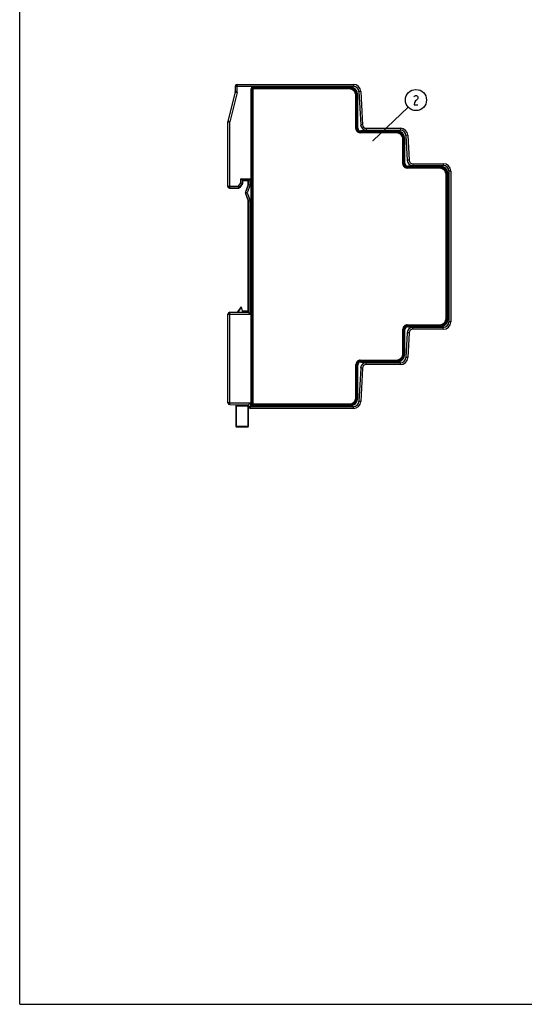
# Model space of a CAD drawing. Header units: millimetres. Extents: x 0 to 594, y 0 to 420.
# Tile 1 of 10: x 0 to 136, y 0 to 266. Entities that reach past the tile are written whole.
import ezdxf

# ---------------------------------------------------------------- set-up
doc = ezdxf.new("R2010")
doc.units = ezdxf.units.MM
doc.header["$LTSCALE"] = 32.67
doc.layers.get('0').update_dxf_attribs({"linetype": 'CONTINUOUS'})
doc.styles.get("Standard").update_dxf_attribs({"font": 'txt', "width": 0.8})
doc.dimstyles.get("Standard").update_dxf_attribs({"dimtxt": 0.15625, "dimasz": 0.1875, "dimexe": 0.125, "dimexo": 0.0625, "dimtad": 0, "dimtih": 1, "dimtoh": 1, "dimdsep": 46, "dimtxsty": 'STANDARD', "dimblk": '_FILLED', "dimblk1": '_FILLED', "dimblk2": '_FILLED', "dimcen": 0.09, "dimazin": 2, "dimtp": 0.01, "dimtm": 0.01, "dimtfac": 1, "dimtofl": 0, "dimtmove": 0, "dimatfit": 3, "dimldrblk": '_FILLED', "dimfxl": 1, "dimtolj": 1, "dimarcsym": 0})

# ---------------------------------------------------------------- blocks, each defined once
blk = doc.blocks.new('_FILLED')
at = {"color": 0, "linetype": 'BYBLOCK'}
blk.add_solid([(0, 0), (-1, 0.2), (-1, -0.2)], dxfattribs=at)

msp = doc.modelspace()

# ---------------------------------------------------------------- linework, layer by layer
at = {"color": 7, "linetype": 'CONTINUOUS'}
for p, q in [((0, 0), (0, 420)), ((0, 0), (0, 420)), ((58.24, 247.84), (58.24, 246.4)), ((58.24, 247.84), (90.15, 247.84)), ((58.74, 246.4), (58.74, 248.34)), ((58.74, 248.34), (90.15, 248.34)), ((63.15, 247.44), (63.15, 247.64)), ((89.14, 247.64), (63.15, 247.64)), ((89.14, 247.44), (63.15, 247.44)), ((89.13, 247.42), (63.16, 247.42)), ((63.28, 247.11), (63.28, 247.31)), ((89.01, 247.31), (63.28, 247.31)), ((89.01, 247.11), (89.01, 247.31)), ((89.14, 247.44), (89.14, 247.64)), ((90.15, 248.34), (90.15, 247.84)), ((58.23, 246.28), (56.26, 238.4)), ((58.71, 246.16), (56.74, 238.28)), ((58.23, 246.28), (58.71, 246.16)), ((58.74, 246.4), (58.24, 246.4)), ((62.45, 246.94), (62.45, 162.24)), ((62.65, 246.94), (62.45, 246.94)), ((62.65, 246.94), (62.65, 162.24)), ((62.66, 246.92), (62.66, 234.09)), ((62.78, 246.81), (62.78, 162.37)), ((62.98, 246.81), (62.78, 246.81)), ((62.98, 246.81), (62.98, 162.37)), ((89.01, 247.11), (63.28, 247.11)), ((90.81, 236.46), (90.81, 245.31)), ((90.81, 245.31), (91.01, 245.31)), ((91.01, 236.46), (91.01, 245.31)), ((91.13, 236.57), (91.13, 245.42)), ((91.14, 236.59), (91.14, 245.44)), ((91.14, 245.44), (91.34, 245.44)), ((91.34, 236.59), (91.34, 245.44)), ((92.14, 246.45), (91.64, 246.42)), ((91.64, 246.42), (92.12, 237.41)), ((92.14, 246.45), (92.62, 237.44)), ((56.24, 220.82), (56.24, 238.28)), ((56.24, 238.28), (56.74, 238.28)), ((56.74, 238.28), (56.26, 238.4)), ((56.74, 220.32), (56.74, 238.28)), ((91.13, 236.57), (91.14, 236.59)), ((91.14, 236.59), (91.34, 236.59)), ((92.62, 237.44), (92.12, 237.41)), ((62.66, 234.09), (62.78, 234.09)), ((90.81, 236.46), (91.01, 236.46)), ((92.01, 235.26), (92.01, 235.46)), ((101.71, 235.46), (92.01, 235.46)), ((101.71, 235.26), (92.01, 235.26)), ((92.13, 235.57), (92.14, 235.59)), ((101.83, 235.57), (92.13, 235.57)), ((92.14, 235.59), (92.14, 235.79)), ((101.84, 235.79), (92.14, 235.79)), ((101.84, 235.59), (92.14, 235.59)), ((93.61, 236.49), (93.61, 235.99)), ((93.61, 236.49), (102.85, 236.49)), ((93.61, 235.99), (102.85, 235.99)), ((101.71, 235.26), (101.71, 235.46)), ((101.84, 235.59), (101.84, 235.79)), ((102.85, 236.49), (102.85, 235.99)), ((104.84, 234.6), (104.34, 234.57)), ((104.34, 234.57), (104.7, 227.86)), ((104.84, 234.6), (105.2, 227.89)), ((62.71, 233.54), (62.67, 233.59)), ((62.67, 233.59), (62.78, 233.59)), ((62.71, 227.64), (62.71, 233.54)), ((62.78, 233.54), (62.71, 233.54)), ((103.51, 226.91), (103.51, 233.46)), ((103.51, 233.46), (103.71, 233.46)), ((103.71, 226.91), (103.71, 233.46)), ((103.83, 227.02), (103.83, 233.57)), ((103.84, 227.04), (103.84, 233.59)), ((103.84, 233.59), (104.04, 233.59)), ((104.04, 227.04), (104.04, 233.59)), ((62.66, 227.09), (62.66, 182.09)), ((62.78, 227.09), (62.66, 227.09)), ((62.71, 227.64), (62.67, 227.59)), ((62.78, 227.59), (62.67, 227.59)), ((62.78, 227.64), (62.71, 227.64)), ((103.51, 226.91), (103.71, 226.91)), ((103.83, 227.02), (103.84, 227.04)), ((103.84, 227.04), (104.04, 227.04)), ((105.2, 227.89), (104.7, 227.86)), ((104.83, 226.02), (104.84, 226.04)), ((113.53, 226.02), (104.83, 226.02)), ((104.84, 226.04), (104.84, 226.24)), ((113.54, 226.24), (104.84, 226.24)), ((113.54, 226.04), (104.84, 226.04)), ((106.19, 226.94), (106.19, 226.44)), ((106.19, 226.94), (114.44, 226.94)), ((106.19, 226.44), (114.44, 226.44)), ((113.54, 226.04), (113.54, 226.24)), ((114.44, 226.94), (114.44, 226.44)), ((104.71, 225.71), (104.71, 225.91)), ((113.41, 225.91), (104.71, 225.91)), ((113.41, 225.71), (104.71, 225.71)), ((113.41, 225.71), (113.41, 225.91)), ((115.21, 185.27), (115.21, 223.91)), ((115.21, 223.91), (115.41, 223.91)), ((115.41, 185.27), (115.41, 223.91)), ((115.53, 219.09), (115.53, 224.02)), ((115.54, 185.14), (115.54, 224.04)), ((115.54, 224.04), (115.74, 224.04)), ((115.74, 185.14), (115.74, 224.04)), ((115.94, 224.94), (115.94, 184.24)), ((116.44, 224.94), (115.94, 224.94)), ((116.44, 224.94), (116.44, 184.24)), ((56.24, 220.85), (59.07, 220.85)), ((59.07, 220.85), (59.71, 221.79)), ((59.07, 220.85), (59.07, 220.35)), ((59.48, 220.57), (59.07, 220.85)), ((59.48, 220.57), (60.18, 221.58)), ((60.21, 221.57), (59.49, 220.54)), ((59.71, 221.79), (59.71, 222.89)), ((60.24, 222.36), (59.71, 222.89)), ((59.71, 222.89), (62.28, 222.89)), ((59.71, 221.79), (60.17, 221.58)), ((59.71, 221.79), (60.21, 221.69)), ((60.17, 221.58), (60.18, 221.58)), ((60.18, 221.58), (60.21, 221.57)), ((60.21, 221.69), (60.21, 222.39)), ((60.21, 222.39), (61.78, 222.39)), ((60.21, 221.69), (60.24, 221.68)), ((60.24, 221.68), (60.24, 222.36)), ((61.74, 222.36), (60.24, 222.36)), ((61.74, 221.31), (60.96, 219.29)), ((61.78, 221.3), (61, 219.29)), ((62.28, 221.21), (61.47, 219.11)), ((61.74, 222.36), (62.28, 222.89)), ((61.74, 221.31), (61.74, 222.36)), ((61.74, 221.31), (62.28, 221.21)), ((61.78, 221.3), (61.78, 222.39)), ((62.28, 221.21), (62.28, 222.89)), ((56.7, 220.36), (56.74, 220.35)), ((56.74, 220.35), (59.07, 220.35)), ((59.08, 220.32), (56.74, 220.32)), ((59.08, 220.32), (59.07, 220.35)), ((59.45, 220.54), (59.48, 220.57)), ((59.49, 220.54), (59.48, 220.55)), ((61, 219.29), (60.96, 219.29)), ((60.96, 218.93), (61.74, 216.91)), ((60.99, 218.93), (60.96, 218.93)), ((60.99, 218.97), (61, 218.93)), ((61.47, 219.11), (61, 219.29)), ((61, 218.93), (61.47, 219.11)), ((61, 218.93), (61.78, 216.92)), ((61.47, 219.11), (62.28, 217.01)), ((115.41, 219.09), (115.53, 219.09)), ((115.41, 218.59), (115.52, 218.59)), ((115.48, 218.54), (115.41, 218.54)), ((115.52, 218.59), (115.48, 218.54)), ((115.48, 212.64), (115.48, 218.54)), ((61.74, 216.91), (62.28, 217.01)), ((61.74, 186.82), (61.74, 216.91)), ((61.78, 186.79), (61.78, 216.92)), ((62.28, 186.29), (62.28, 217.01)), ((115.48, 212.64), (115.41, 212.64)), ((115.52, 212.59), (115.41, 212.59)), ((115.53, 212.09), (115.41, 212.09)), ((115.52, 212.59), (115.48, 212.64)), ((115.53, 196.39), (115.53, 212.09)), ((115.41, 196.39), (115.53, 196.39)), ((115.41, 195.89), (115.52, 195.89)), ((115.48, 195.84), (115.41, 195.84)), ((115.52, 195.89), (115.48, 195.84)), ((115.48, 189.94), (115.48, 195.84)), ((115.48, 189.94), (115.41, 189.94)), ((115.52, 189.89), (115.41, 189.89)), ((115.53, 189.39), (115.41, 189.39)), ((115.52, 189.89), (115.48, 189.94)), ((115.53, 185.16), (115.53, 189.39)), ((56.24, 162.41), (56.24, 186.32)), ((56.24, 186.29), (62.28, 186.29)), ((56.74, 162.41), (56.74, 186.82)), ((56.74, 186.82), (60.24, 186.82)), ((61.78, 186.79), (56.74, 186.79)), ((59.82, 188.31), (58.77, 186.82)), ((59.85, 188.18), (58.9, 186.82)), ((59.82, 188.31), (60.14, 187.09)), ((61.74, 187.09), (60.14, 187.09)), ((60.24, 186.82), (60.24, 186.82)), ((61.75, 186.82), (60.24, 186.82)), ((60.44, 186.82), (60.44, 187.09)), ((62.28, 186.29), (61.75, 186.82)), ((104.71, 183.47), (104.71, 183.27)), ((104.71, 183.47), (113.41, 183.47)), ((113.41, 183.47), (113.41, 183.27)), ((115.21, 185.27), (115.41, 185.27)), ((115.54, 185.14), (115.74, 185.14)), ((116.44, 184.24), (115.94, 184.24)), ((62.66, 182.09), (62.78, 182.09)), ((62.71, 181.54), (62.67, 181.59)), ((62.67, 181.59), (62.78, 181.59)), ((62.71, 175.64), (62.71, 181.54)), ((62.71, 181.54), (62.78, 181.54)), ((103.51, 175.72), (103.51, 182.27)), ((103.51, 182.27), (103.71, 182.27)), ((103.71, 175.72), (103.71, 182.27)), ((103.83, 175.61), (103.83, 182.16)), ((103.83, 182.16), (103.84, 182.14)), ((103.84, 175.59), (103.84, 182.14)), ((103.84, 182.14), (104.04, 182.14)), ((104.04, 175.59), (104.04, 182.14)), ((104.7, 181.32), (104.34, 174.61)), ((105.2, 181.29), (104.7, 181.32)), ((104.71, 183.27), (113.41, 183.27)), ((104.83, 183.16), (104.84, 183.14)), ((104.83, 183.16), (113.53, 183.16)), ((104.84, 183.14), (104.84, 182.94)), ((104.84, 183.14), (113.54, 183.14)), ((104.84, 182.94), (113.54, 182.94)), ((105.2, 181.29), (104.84, 174.59)), ((106.19, 182.24), (106.19, 182.74)), ((114.44, 182.74), (106.19, 182.74)), ((114.44, 182.24), (106.19, 182.24)), ((113.54, 183.14), (113.54, 182.94)), ((114.44, 182.24), (114.44, 182.74)), ((62.71, 175.64), (62.67, 175.59)), ((62.78, 175.59), (62.67, 175.59)), ((62.71, 175.64), (62.78, 175.64)), ((103.51, 175.72), (103.71, 175.72)), ((103.84, 175.59), (104.04, 175.59)), ((62.66, 175.09), (62.66, 162.26)), ((62.78, 175.09), (62.66, 175.09)), ((92.01, 173.92), (92.01, 173.72)), ((92.01, 173.92), (101.71, 173.92)), ((92.01, 173.72), (101.71, 173.72)), ((92.13, 173.61), (92.14, 173.59)), ((92.13, 173.61), (101.83, 173.61)), ((92.14, 173.59), (92.14, 173.39)), ((92.14, 173.59), (101.84, 173.59)), ((92.14, 173.39), (101.84, 173.39)), ((93.61, 172.69), (93.61, 173.19)), ((102.85, 173.19), (93.61, 173.19)), ((101.71, 173.92), (101.71, 173.72)), ((101.84, 173.59), (101.84, 173.39)), ((102.85, 172.69), (102.85, 173.19)), ((104.84, 174.59), (104.34, 174.61)), ((90.81, 163.87), (90.81, 172.72)), ((90.81, 172.72), (91.01, 172.72)), ((91.01, 163.87), (91.01, 172.72)), ((91.13, 163.76), (91.13, 172.61)), ((91.13, 172.61), (91.14, 172.59)), ((91.14, 163.74), (91.14, 172.59)), ((91.14, 172.59), (91.34, 172.59)), ((91.34, 163.74), (91.34, 172.59)), ((92.12, 171.77), (91.64, 162.76)), ((92.62, 171.74), (92.12, 171.77)), ((92.62, 171.74), (92.14, 162.74)), ((102.85, 172.69), (93.61, 172.69)), ((56.74, 162.41), (56.24, 162.41)), ((56.74, 161.91), (56.74, 162.41)), ((56.74, 162.41), (62.33, 162.37)), ((61.83, 161.87), (62.33, 162.37)), ((62.33, 162.37), (62.33, 161.34)), ((62.65, 162.24), (62.45, 162.24)), ((62.98, 162.37), (62.78, 162.37)), ((90.81, 163.87), (91.01, 163.87)), ((91.14, 163.74), (91.34, 163.74)), ((92.14, 162.74), (91.64, 162.76)), ((56.74, 161.91), (61.83, 161.87)), ((58.44, 155.95), (58.44, 161.9)), ((58.44, 161.75), (61.74, 161.75)), ((58.44, 161.55), (61.74, 161.55)), ((58.54, 155.85), (58.54, 161.9)), ((58.54, 161.65), (61.64, 161.65)), ((60.44, 161.75), (60.44, 161.88)), ((60.54, 161.65), (60.54, 161.88)), ((61.64, 161.87), (61.64, 155.85)), ((61.74, 161.87), (61.74, 155.95)), ((61.83, 161.87), (61.83, 161.34)), ((62.33, 161.34), (61.83, 161.34)), ((62.33, 160.84), (62.33, 161.34)), ((90.15, 161.34), (62.33, 161.34)), ((90.15, 160.84), (62.33, 160.84)), ((63.15, 161.74), (63.15, 161.54)), ((63.15, 161.74), (89.14, 161.74)), ((63.15, 161.54), (89.14, 161.54)), ((63.16, 161.76), (89.13, 161.76)), ((63.28, 162.07), (63.28, 161.87)), ((63.28, 162.07), (89.01, 162.07)), ((63.28, 161.87), (89.01, 161.87)), ((89.01, 162.07), (89.01, 161.87)), ((89.14, 161.74), (89.14, 161.54)), ((90.15, 160.84), (90.15, 161.34)), ((61.74, 155.95), (58.44, 155.95)), ((61.64, 155.85), (58.54, 155.85)), ((0, 0), (594, 0)), ((0, 0), (594, 0))]:
    msp.add_line(p, q, dxfattribs=at)
at = {"color": 2, "linetype": 'CONTINUOUS'}
for p, q in [((106.55, 244.95), (106.68, 245.16)), ((106.68, 245.16), (106.93, 245.37)), ((106.93, 245.37), (107.18, 245.37)), ((107.18, 245.37), (107.43, 245.16)), ((107.43, 245.16), (107.55, 244.95)), ((107.55, 244.95), (107.55, 244.54)), ((106.68, 243.49), (106.55, 242.87)), ((106.55, 242.87), (107.55, 242.87)), ((106.93, 243.91), (106.68, 243.49)), ((107.18, 244.12), (106.93, 243.91)), ((107.43, 244.33), (107.18, 244.12)), ((107.55, 244.54), (107.43, 244.33))]:
    msp.add_line(p, q, dxfattribs=at)
msp.add_circle((107.05, 244.12), 2.85, dxfattribs=at)
at = {"color": 7, "linetype": 'CONTINUOUS'}
for centre, radius, start, end in [((58.74, 247.84), 0.5, 90, 180), ((63.15, 246.94), 0.7, 90.0014, 179.9985), ((63.15, 246.94), 0.5, 89.999, 180.0009), ((63.28, 246.81), 0.5, 90.0017, 179.9983), ((89.01, 245.31), 2, 359.9999, 90.0001), ((89.14, 245.44), 2.2, 359.9995, 90.0005), ((89.14, 245.44), 2, 359.9989, 90.0011), ((90.15, 246.34), 2, 3, 90), ((90.15, 246.34), 1.5, 3, 90), ((57.74, 246.4), 0.5, 345.9638, 360), ((57.74, 246.4), 1, 345.9638, 360), ((89.01, 245.31), 1.8, 359.9993, 90.0007), ((56.74, 238.28), 0.5, 165.9638, 180), ((92.14, 236.59), 1, 180.001, 269.999), ((92.14, 236.59), 0.8, 179.9997, 270.0002), ((93.61, 237.49), 1.5, 183, 270), ((93.61, 237.49), 1, 183, 270), ((92.01, 236.46), 1.2, 180.0231, 192.2396), ((92.01, 236.46), 1.2, 192.2642, 269.9992), ((92.01, 236.46), 1, 179.9978, 270.0022), ((101.71, 233.46), 2, 359.9999, 90.0001), ((101.71, 233.46), 1.8, 359.9993, 90.0007), ((101.84, 233.59), 2.2, 359.9995, 90.0005), ((101.84, 233.59), 2, 359.9989, 90.0011), ((102.85, 234.49), 2, 3, 90), ((102.85, 234.49), 1.5, 3, 90), ((104.71, 226.91), 1.2, 180.0231, 192.2396), ((104.71, 226.91), 1.2, 192.2642, 269.9992), ((104.71, 226.91), 1, 179.9978, 270.0022), ((104.84, 227.04), 1, 180.001, 269.999), ((104.84, 227.04), 0.8, 179.9997, 270.0002), ((106.19, 227.94), 1.5, 183, 270), ((106.19, 227.94), 1, 183, 270), ((113.54, 224.04), 2.2, 359.9993, 90.0007), ((113.54, 224.04), 2, 359.9987, 90.0013), ((114.44, 224.94), 2, 0, 90), ((114.44, 224.94), 1.5, 0, 90), ((113.41, 223.91), 2, 359.9999, 90.0001), ((113.41, 223.91), 1.8, 359.9993, 90.0007), ((56.74, 220.85), 0.492, 180.006, 183.5425), ((56.75, 220.82), 0.507, 180.0693, 198.8872), ((61.47, 219.11), 0.502, 159.0433, 172.9574), ((56.74, 186.32), 0.5, 90, 179.9999), ((56.74, 186.29), 0.5, 89.9998, 179.9998), ((104.71, 182.27), 1.2, 102.2642, 179.9992), ((104.71, 182.27), 1.2, 90.0231, 102.2396), ((113.41, 185.27), 2, 269.9999, 0.0001), ((113.41, 185.27), 1.8, 269.9993, 0.0007), ((113.54, 185.14), 2.2, 269.9995, 0.0005), ((113.54, 185.14), 2, 269.9989, 0.0011), ((114.44, 184.24), 2, 270, 360), ((114.44, 184.24), 1.5, 270, 360), ((104.71, 182.27), 1, 89.9978, 180.0022), ((104.84, 182.14), 1, 90.001, 179.999), ((104.84, 182.14), 0.8, 89.9997, 180.0002), ((106.19, 181.24), 1.5, 90, 177), ((106.19, 181.24), 1, 90, 177), ((101.71, 175.72), 2, 269.9999, 0.0001), ((101.71, 175.72), 1.8, 269.9993, 0.0007), ((101.84, 175.59), 2.2, 269.9995, 0.0005), ((101.84, 175.59), 2, 269.9989, 0.0011), ((92.01, 172.72), 1.2, 102.2642, 179.9992), ((92.01, 172.72), 1, 89.9978, 180.0022), ((92.14, 172.59), 1, 90.001, 179.999), ((92.14, 172.59), 0.8, 89.9997, 180.0002), ((92.01, 172.72), 1.2, 90.0231, 102.2396), ((93.61, 171.69), 1.5, 90, 177), ((102.85, 174.69), 1.5, 270, 357), ((102.85, 174.69), 2, 270, 357), ((93.61, 171.69), 1, 90, 177), ((56.74, 162.41), 0.5, 180, 269.5), ((63.15, 162.24), 0.7, 180.0014, 269.9985), ((63.15, 162.24), 0.5, 179.999, 270.0009), ((63.28, 162.37), 0.5, 180.0017, 269.9983), ((89.01, 163.87), 2, 269.9999, 0.0001), ((89.01, 163.87), 1.8, 269.9993, 0.0007), ((89.14, 163.74), 2.2, 269.9995, 0.0005), ((89.14, 163.74), 2, 269.9989, 0.0011), ((90.15, 162.84), 1.5, 270, 357), ((90.15, 162.84), 2, 270, 357), ((58.54, 161.55), 0.1, 90, 180), ((60.34, 161.75), 0.1, 270, 360), ((61.64, 161.55), 0.1, 0, 90), ((62.33, 161.34), 0.5, 180.2, 270), ((58.54, 155.95), 0.1, 180, 270), ((61.64, 155.95), 0.1, 270, 360)]:
    msp.add_arc(centre, radius, start, end, dxfattribs=at)
for centre, major_axis, ratio, start_param, end_param in [((63.16, 246.92), (-0.354, 0.354), 0.999924, -0.78536, 0.78536), ((89.13, 245.42), (1.41, 1.41), 0.999924, -0.78536, 0.78536), ((62.67, 234.09), (0, 0.5), 0.008727, -4.712389, -3.150319), ((92.13, 236.57), (0.707, 0.707), 0.999924, 2.356233, 3.926953), ((101.83, 233.57), (1.41, 1.41), 0.999924, -0.78536, 0.78536), ((62.67, 227.09), (0, 0.5), 0.008727, 0.008727, 1.570796), ((104.83, 227.02), (0.707, 0.707), 0.999924, 2.356233, 3.926953), ((113.53, 224.02), (-1.41, -1.41), 0.999924, 2.356233, 3.926953), ((60.04, 221.68), (0.197, -0.035), 0.999962, -0.428152, 0.177389), ((59.08, 220.82), (0.403, -0.296), 0.999961, -0.937172, 0.028073), ((61.43, 219.11), (0.5, 0), 0.999993, 2.772899, 3.510286), ((115.52, 219.09), (0, 0.5), 0.008727, -3.132866, -1.570796), ((115.52, 212.09), (0, 0.5), 0.008727, -1.570796, -0.008727), ((115.52, 196.39), (0, 0.5), 0.008727, -3.132866, -1.570796), ((115.52, 189.39), (0, 0.5), 0.008727, -1.570796, -0.008727), ((113.53, 185.16), (1.41, -1.41), 0.999924, -0.78536, 0.78536), ((62.67, 182.09), (0, 0.5), 0.008727, -4.712389, -3.150319), ((104.83, 182.16), (0.707, -0.707), 0.999924, 2.356233, 3.926953), ((62.67, 175.09), (0, 0.5), 0.008727, 0.008727, 1.570796), ((101.83, 175.61), (1.41, -1.41), 0.999924, -0.78536, 0.78536), ((92.13, 172.61), (0.707, -0.707), 0.999924, 2.356233, 3.926953), ((63.16, 162.26), (-0.354, -0.354), 0.999924, -0.78536, 0.78536), ((89.13, 163.76), (1.41, -1.41), 0.999924, -0.78536, 0.78536)]:
    msp.add_ellipse(centre, major_axis=major_axis, ratio=ratio, start_param=start_param, end_param=end_param, dxfattribs=at)
for points, knots in [([(63.28, 247.11), (63.2, 247.11), (63.04, 247.04), (62.98, 246.88), (62.98, 246.81)], [0, 0, 0, 0, 0.500154, 1, 1, 1, 1]), ([(56.25, 220.82), (56.25, 220.71), (56.35, 220.47), (56.59, 220.37), (56.7, 220.36)], [0, 0, 0, 0, 0.50002, 1, 1, 1, 1]), ([(56.45, 220.41), (56.43, 220.43), (56.35, 220.5), (56.3, 220.59), (56.27, 220.66)], [0, 0, 0, 0, 0.269462, 1, 1, 1, 1]), ([(56.74, 220.32), (56.71, 220.32), (56.61, 220.33), (56.52, 220.37), (56.45, 220.41)], [0, 0, 0, 0, 0.263904, 1, 1, 1, 1]), ([(59.07, 220.35), (59.14, 220.35), (59.29, 220.39), (59.4, 220.48), (59.45, 220.54)], [0, 0, 0, 0, 0.49993, 1, 1, 1, 1]), ([(62.98, 162.37), (62.98, 162.3), (63.04, 162.14), (63.2, 162.07), (63.28, 162.07)], [0, 0, 0, 0, 0.500154, 1, 1, 1, 1])]:
    msp.add_open_spline(points, degree=3, knots=knots, dxfattribs=at)
for points in [[(60.21, 221.69), (60.21, 221.65), (60.2, 221.61), (60.18, 221.58)], [(60.97, 219.17), (60.96, 219.1), (60.97, 219.03), (60.99, 218.97)]]:
    msp.add_open_spline(points, degree=3, dxfattribs=at)

# ---------------------------------------------------------------- leaders
at = {"color": 2, "linetype": 'CONTINUOUS'}
msp.add_leader([(95.4, 233.09), (104.98, 242.16)], dimstyle='STANDARD', override={"dimtad": 0, "dimldrblk": 'DOT'}, dxfattribs=at)

doc.saveas('drawing.dxf')
